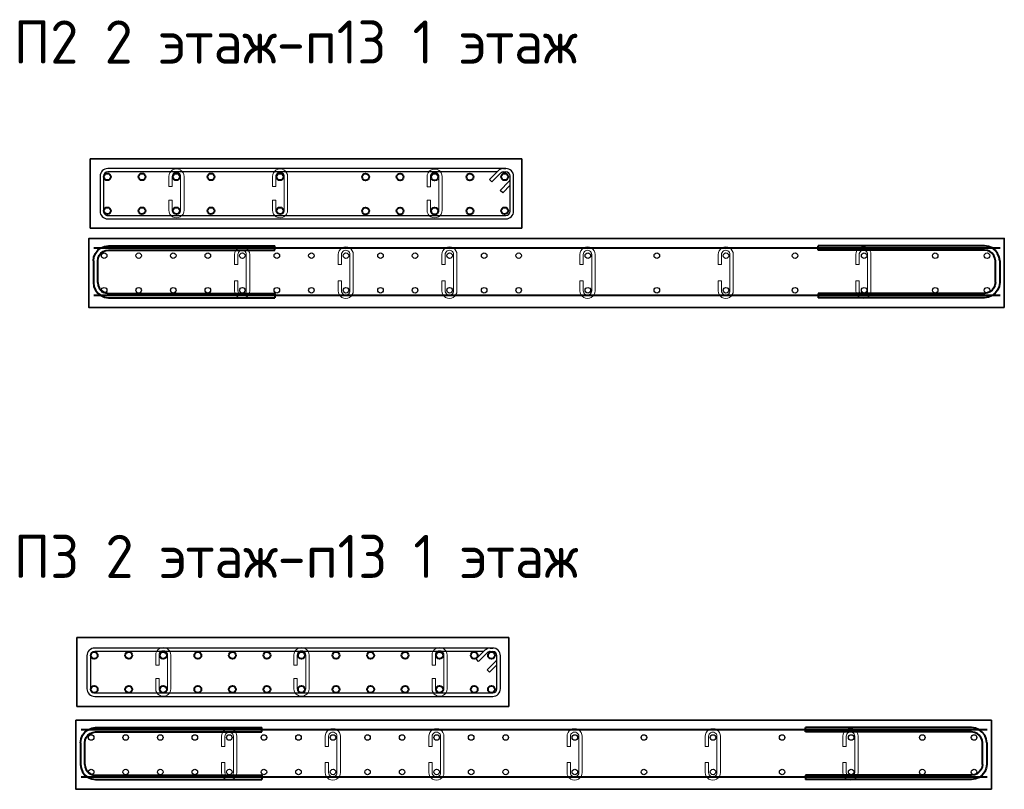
# Model space of a CAD drawing. Header units: millimetres. Extents: x 263826 to 1585445, y -423071 to 70137.
# Tile 89 of 256: x 390082 to 401482, y -196422 to -187511. Entities that reach past the tile are written whole.
import ezdxf

# ---------------------------------------------------------------- set-up
doc = ezdxf.new("R2010")
doc.units = ezdxf.units.MM
doc.linetypes.add('HIDDEN2', pattern=[4.7625, 3.175, -1.5875])
for name, color, linetype, lineweight in [('1 Стены', 3, 'Continuous', 30), ('Арм_хомуты', 133, 'Continuous', 18), ('Арм_шпильки', 143, 'Continuous', 18), ('Армирование', 3, 'Continuous', 40), ('РАЗМЕРЫ', 1, 'Continuous', 9), ('Узлы', 7, 'Continuous', 0)]:
    doc.layers.add(name, color=color, linetype=linetype, lineweight=lineweight)
doc.layers.add('Колонна_ бетон', color=7, linetype='Continuous', lineweight=50, true_color=0xb4b496)
doc.styles.add('GOST 2.304', font='CS_Gost2304.shx')
doc.styles.add('GOST-2.304_Type-B', font='GOST_Common.ttf')

# ---------------------------------------------------------------- blocks, each defined once
blk = doc.blocks.new('*U2580')
at = {"color": 0, "linetype": 'ByBlock', "lineweight": -2}
for p, q in [((-60, 25), (-60, 410)), ((-50, 410), (-60, 410)), ((-50, 25), (-50, 410)), ((50, 25), (50, 410)), ((50, 410), (60, 410)), ((60, 25), (60, 410)), ((-58.8, 15.9), (-60, 25)), ((-49.1, 18.5), (-50, 25)), ((49.1, 18.5), (50, 25)), ((58.8, 15.9), (60, 25)), ((-55.3, 7.5), (-58.8, 15.9)), ((-49.7, 0.3), (-55.3, 7.5)), ((-42.5, -5.3), (-49.7, 0.3)), ((-46.7, 12.5), (-49.1, 18.5)), ((-42.7, 7.3), (-46.7, 12.5)), ((-37.5, 3.3), (-42.7, 7.3)), ((-31.5, 0.9), (-37.5, 3.3)), ((-25, 0), (-31.5, 0.9)), ((-25, 0), (25, 0)), ((25, 0), (31.5, 0.9)), ((31.5, 0.9), (37.5, 3.3)), ((37.5, 3.3), (42.7, 7.3)), ((42.5, -5.3), (49.7, 0.3)), ((42.7, 7.3), (46.7, 12.5)), ((46.7, 12.5), (49.1, 18.5)), ((49.7, 0.3), (55.3, 7.5)), ((55.3, 7.5), (58.8, 15.9)), ((-34.1, -8.8), (-42.5, -5.3)), ((-25, -10), (-34.1, -8.8)), ((25, -10), (-25, -10)), ((25, -10), (34.1, -8.8)), ((34.1, -8.8), (42.5, -5.3))]:
    blk.add_line(p, q, dxfattribs=at)
at = {"style": 'GOST 2.304', "oblique": 15, "flags": 9}
for tag, p in [('ПОЗИЦИЯ', (1121, -185)), ('ДИАМЕТР', (1121.3, -189.3)), ('КЛАСС', (1121.6, -193.8)), ('ДЛИНА', (1122, -198.5)), ('МАССА', (1122.3, -203.9))]:
    blk.add_attdef(tag, p, '', height=2.5, dxfattribs=at)
blk = doc.blocks.new('*U2585')
for p, q in [((-8, 0), (-7.4, 4.7)), ((-7.4, -4.7), (-8, 0)), ((-7.4, 4.7), (-5.6, 9)), ((-5.6, 9), (-2.7, 12.7)), ((-2.7, 12.7), (1, 15.6)), ((1, 15.6), (5.3, 17.4)), ((5.3, 17.4), (10, 18)), ((34, 18), (10, 18)), ((10, 10), (34, 10)), ((34, 10), (34, 18)), ((72.3, 18), (96.3, 18)), ((72.3, 10), (72.3, 18)), ((96.3, 10), (72.3, 10)), ((100.9, 17.4), (96.3, 18)), ((105.3, 15.6), (100.9, 17.4)), ((109, 12.7), (105.3, 15.6)), ((111.9, 9), (109, 12.7)), ((113.7, 4.7), (111.9, 9)), ((114.3, 0), (113.7, 4.7)), ((-5.6, -9), (-7.4, -4.7)), ((-2.7, -12.7), (-5.6, -9)), ((1, -15.6), (-2.7, -12.7)), ((5.3, -17.4), (1, -15.6)), ((10, -18), (5.3, -17.4)), ((10, -18), (96.3, -18)), ((96.3, -18), (100.9, -17.4)), ((100.9, -17.4), (105.3, -15.6)), ((105.3, -15.6), (109, -12.7)), ((109, -12.7), (111.9, -9)), ((111.9, -9), (113.7, -4.7)), ((113.7, -4.7), (114.3, 0))]:
    blk.add_line(p, q)
at = {"color": 0, "linetype": 'ByBlock', "lineweight": -2}
for p, q in [((0, 0), (0.3, 2.6)), ((0.3, 2.6), (1.3, 5)), ((1.3, 5), (2.9, 7.1)), ((2.9, 7.1), (5, 8.7)), ((5, 8.7), (7.4, 9.7)), ((7.4, 9.7), (10, 10)), ((98.9, 9.7), (96.3, 10)), ((101.3, 8.7), (98.9, 9.7)), ((103.3, 7.1), (101.3, 8.7)), ((104.9, 5), (103.3, 7.1)), ((105.9, 2.6), (104.9, 5)), ((106.3, 0), (105.9, 2.6)), ((0.3, -2.6), (0, 0)), ((1.3, -5), (0.3, -2.6)), ((2.9, -7.1), (1.3, -5)), ((5, -8.7), (2.9, -7.1)), ((7.4, -9.7), (5, -8.7)), ((10, -10), (7.4, -9.7)), ((10, -10), (96.3, -10)), ((96.3, -10), (98.9, -9.7)), ((98.9, -9.7), (101.3, -8.7)), ((101.3, -8.7), (103.3, -7.1)), ((103.3, -7.1), (104.9, -5)), ((104.9, -5), (105.9, -2.6)), ((105.9, -2.6), (106.3, 0))]:
    blk.add_line(p, q, dxfattribs=at)
at = {"style": 'GOST 2.304', "oblique": 15, "flags": 9}
for tag, p in [('ДИАМЕТР', (117.8, -62.2)), ('ДЛИНА', (118.1, -72.5)), ('ПОЗИЦИЯ', (118, -56.6)), ('КЛАСС', (118, -67.8)), ('МАССА', (118.7, -78.2))]:
    blk.add_attdef(tag, p, '', height=2.5, dxfattribs=at)
blk = doc.blocks.new('*U2583')
for p, q in [((-8, 0), (-7.4, 4.7)), ((-7.4, -4.7), (-8, 0)), ((-7.4, 4.7), (-5.6, 9)), ((-5.6, 9), (-2.7, 12.7)), ((-2.7, 12.7), (1, 15.6)), ((1, 15.6), (5.3, 17.4)), ((5.3, 17.4), (10, 18)), ((34, 18), (10, 18)), ((10, 10), (34, 10)), ((34, 10), (34, 18)), ((72.3, 18), (96.3, 18)), ((72.3, 10), (72.3, 18)), ((96.3, 10), (72.3, 10)), ((100.9, 17.4), (96.3, 18)), ((105.3, 15.6), (100.9, 17.4)), ((109, 12.7), (105.3, 15.6)), ((111.9, 9), (109, 12.7)), ((113.7, 4.7), (111.9, 9)), ((114.3, 0), (113.7, 4.7)), ((-5.6, -9), (-7.4, -4.7)), ((-2.7, -12.7), (-5.6, -9)), ((1, -15.6), (-2.7, -12.7)), ((5.3, -17.4), (1, -15.6)), ((10, -18), (5.3, -17.4)), ((10, -18), (96.3, -18)), ((96.3, -18), (100.9, -17.4)), ((100.9, -17.4), (105.3, -15.6)), ((105.3, -15.6), (109, -12.7)), ((109, -12.7), (111.9, -9)), ((111.9, -9), (113.7, -4.7)), ((113.7, -4.7), (114.3, 0))]:
    blk.add_line(p, q)
at = {"color": 0, "linetype": 'ByBlock', "lineweight": -2}
for p, q in [((0, 0), (0.3, 2.6)), ((0.3, 2.6), (1.3, 5)), ((1.3, 5), (2.9, 7.1)), ((2.9, 7.1), (5, 8.7)), ((5, 8.7), (7.4, 9.7)), ((7.4, 9.7), (10, 10)), ((98.9, 9.7), (96.3, 10)), ((101.3, 8.7), (98.9, 9.7)), ((103.3, 7.1), (101.3, 8.7)), ((104.9, 5), (103.3, 7.1)), ((105.9, 2.6), (104.9, 5)), ((106.3, 0), (105.9, 2.6)), ((0.3, -2.6), (0, 0)), ((1.3, -5), (0.3, -2.6)), ((2.9, -7.1), (1.3, -5)), ((5, -8.7), (2.9, -7.1)), ((7.4, -9.7), (5, -8.7)), ((10, -10), (7.4, -9.7)), ((10, -10), (96.3, -10)), ((96.3, -10), (98.9, -9.7)), ((98.9, -9.7), (101.3, -8.7)), ((101.3, -8.7), (103.3, -7.1)), ((103.3, -7.1), (104.9, -5)), ((104.9, -5), (105.9, -2.6)), ((105.9, -2.6), (106.3, 0))]:
    blk.add_line(p, q, dxfattribs=at)
at = {"style": 'GOST 2.304', "oblique": 15, "flags": 9}
for tag, p in [('ДИАМЕТР', (117.8, -62.2)), ('ДЛИНА', (118.1, -72.5)), ('ПОЗИЦИЯ', (118, -56.6)), ('КЛАСС', (118, -67.8)), ('МАССА', (118.7, -78.2))]:
    blk.add_attdef(tag, p, '', height=2.5, dxfattribs=at)
blk = doc.blocks.new('*U2584')
for p, q in [((-8, 0), (-7.4, 4.7)), ((-7.4, -4.7), (-8, 0)), ((-7.4, 4.7), (-5.6, 9)), ((-5.6, 9), (-2.7, 12.7)), ((-2.7, 12.7), (1, 15.6)), ((1, 15.6), (5.3, 17.4)), ((5.3, 17.4), (10, 18)), ((34, 18), (10, 18)), ((10, 10), (34, 10)), ((34, 10), (34, 18)), ((72.3, 18), (96.3, 18)), ((72.3, 10), (72.3, 18)), ((96.3, 10), (72.3, 10)), ((100.9, 17.4), (96.3, 18)), ((105.3, 15.6), (100.9, 17.4)), ((109, 12.7), (105.3, 15.6)), ((111.9, 9), (109, 12.7)), ((113.7, 4.7), (111.9, 9)), ((114.3, 0), (113.7, 4.7)), ((-5.6, -9), (-7.4, -4.7)), ((-2.7, -12.7), (-5.6, -9)), ((1, -15.6), (-2.7, -12.7)), ((5.3, -17.4), (1, -15.6)), ((10, -18), (5.3, -17.4)), ((10, -18), (96.3, -18)), ((96.3, -18), (100.9, -17.4)), ((100.9, -17.4), (105.3, -15.6)), ((105.3, -15.6), (109, -12.7)), ((109, -12.7), (111.9, -9)), ((111.9, -9), (113.7, -4.7)), ((113.7, -4.7), (114.3, 0))]:
    blk.add_line(p, q)
at = {"color": 0, "linetype": 'ByBlock', "lineweight": -2}
for p, q in [((0, 0), (0.3, 2.6)), ((0.3, 2.6), (1.3, 5)), ((1.3, 5), (2.9, 7.1)), ((2.9, 7.1), (5, 8.7)), ((5, 8.7), (7.4, 9.7)), ((7.4, 9.7), (10, 10)), ((98.9, 9.7), (96.3, 10)), ((101.3, 8.7), (98.9, 9.7)), ((103.3, 7.1), (101.3, 8.7)), ((104.9, 5), (103.3, 7.1)), ((105.9, 2.6), (104.9, 5)), ((106.3, 0), (105.9, 2.6)), ((0.3, -2.6), (0, 0)), ((1.3, -5), (0.3, -2.6)), ((2.9, -7.1), (1.3, -5)), ((5, -8.7), (2.9, -7.1)), ((7.4, -9.7), (5, -8.7)), ((10, -10), (7.4, -9.7)), ((10, -10), (96.3, -10)), ((96.3, -10), (98.9, -9.7)), ((98.9, -9.7), (101.3, -8.7)), ((101.3, -8.7), (103.3, -7.1)), ((103.3, -7.1), (104.9, -5)), ((104.9, -5), (105.9, -2.6)), ((105.9, -2.6), (106.3, 0))]:
    blk.add_line(p, q, dxfattribs=at)
at = {"style": 'GOST 2.304', "oblique": 15, "flags": 9}
for tag, p in [('ДИАМЕТР', (117.8, -62.2)), ('ДЛИНА', (118.1, -72.5)), ('ПОЗИЦИЯ', (118, -56.6)), ('КЛАСС', (118, -67.8)), ('МАССА', (118.7, -78.2))]:
    blk.add_attdef(tag, p, '', height=2.5, dxfattribs=at)
blk = doc.blocks.new('*U2597')
for p, q in [((-8, 0), (-7.4, 4.7)), ((-7.4, -4.7), (-8, 0)), ((-7.4, 4.7), (-5.6, 9)), ((-5.6, 9), (-2.7, 12.7)), ((-2.7, 12.7), (1, 15.6)), ((1, 15.6), (5.3, 17.4)), ((5.3, 17.4), (10, 18)), ((34, 18), (10, 18)), ((10, 10), (34, 10)), ((34, 10), (34, 18)), ((72.3, 18), (96.3, 18)), ((72.3, 10), (72.3, 18)), ((96.3, 10), (72.3, 10)), ((100.9, 17.4), (96.3, 18)), ((105.3, 15.6), (100.9, 17.4)), ((109, 12.7), (105.3, 15.6)), ((111.9, 9), (109, 12.7)), ((113.7, 4.7), (111.9, 9)), ((114.3, 0), (113.7, 4.7)), ((-5.6, -9), (-7.4, -4.7)), ((-2.7, -12.7), (-5.6, -9)), ((1, -15.6), (-2.7, -12.7)), ((5.3, -17.4), (1, -15.6)), ((10, -18), (5.3, -17.4)), ((10, -18), (96.3, -18)), ((96.3, -18), (100.9, -17.4)), ((100.9, -17.4), (105.3, -15.6)), ((105.3, -15.6), (109, -12.7)), ((109, -12.7), (111.9, -9)), ((111.9, -9), (113.7, -4.7)), ((113.7, -4.7), (114.3, 0))]:
    blk.add_line(p, q)
at = {"color": 0, "linetype": 'ByBlock', "lineweight": -2}
for p, q in [((0, 0), (0.3, 2.6)), ((0.3, 2.6), (1.3, 5)), ((1.3, 5), (2.9, 7.1)), ((2.9, 7.1), (5, 8.7)), ((5, 8.7), (7.4, 9.7)), ((7.4, 9.7), (10, 10)), ((98.9, 9.7), (96.3, 10)), ((101.3, 8.7), (98.9, 9.7)), ((103.3, 7.1), (101.3, 8.7)), ((104.9, 5), (103.3, 7.1)), ((105.9, 2.6), (104.9, 5)), ((106.3, 0), (105.9, 2.6)), ((0.3, -2.6), (0, 0)), ((1.3, -5), (0.3, -2.6)), ((2.9, -7.1), (1.3, -5)), ((5, -8.7), (2.9, -7.1)), ((7.4, -9.7), (5, -8.7)), ((10, -10), (7.4, -9.7)), ((10, -10), (96.3, -10)), ((96.3, -10), (98.9, -9.7)), ((98.9, -9.7), (101.3, -8.7)), ((101.3, -8.7), (103.3, -7.1)), ((103.3, -7.1), (104.9, -5)), ((104.9, -5), (105.9, -2.6)), ((105.9, -2.6), (106.3, 0))]:
    blk.add_line(p, q, dxfattribs=at)
at = {"style": 'GOST 2.304', "oblique": 15, "flags": 9}
for tag, p in [('ДИАМЕТР', (117.8, -62.2)), ('ДЛИНА', (118.1, -72.5)), ('ПОЗИЦИЯ', (118, -56.6)), ('КЛАСС', (118, -67.8)), ('МАССА', (118.7, -78.2))]:
    blk.add_attdef(tag, p, '', height=2.5, dxfattribs=at)
blk = doc.blocks.new('*U2598')
for p, q in [((-8, 0), (-7.4, 4.7)), ((-7.4, -4.7), (-8, 0)), ((-7.4, 4.7), (-5.6, 9)), ((-5.6, 9), (-2.7, 12.7)), ((-2.7, 12.7), (1, 15.6)), ((1, 15.6), (5.3, 17.4)), ((5.3, 17.4), (10, 18)), ((34, 18), (10, 18)), ((10, 10), (34, 10)), ((34, 10), (34, 18)), ((72.3, 18), (96.3, 18)), ((72.3, 10), (72.3, 18)), ((96.3, 10), (72.3, 10)), ((100.9, 17.4), (96.3, 18)), ((105.3, 15.6), (100.9, 17.4)), ((109, 12.7), (105.3, 15.6)), ((111.9, 9), (109, 12.7)), ((113.7, 4.7), (111.9, 9)), ((114.3, 0), (113.7, 4.7)), ((-5.6, -9), (-7.4, -4.7)), ((-2.7, -12.7), (-5.6, -9)), ((1, -15.6), (-2.7, -12.7)), ((5.3, -17.4), (1, -15.6)), ((10, -18), (5.3, -17.4)), ((10, -18), (96.3, -18)), ((96.3, -18), (100.9, -17.4)), ((100.9, -17.4), (105.3, -15.6)), ((105.3, -15.6), (109, -12.7)), ((109, -12.7), (111.9, -9)), ((111.9, -9), (113.7, -4.7)), ((113.7, -4.7), (114.3, 0))]:
    blk.add_line(p, q)
at = {"color": 0, "linetype": 'ByBlock', "lineweight": -2}
for p, q in [((0, 0), (0.3, 2.6)), ((0.3, 2.6), (1.3, 5)), ((1.3, 5), (2.9, 7.1)), ((2.9, 7.1), (5, 8.7)), ((5, 8.7), (7.4, 9.7)), ((7.4, 9.7), (10, 10)), ((98.9, 9.7), (96.3, 10)), ((101.3, 8.7), (98.9, 9.7)), ((103.3, 7.1), (101.3, 8.7)), ((104.9, 5), (103.3, 7.1)), ((105.9, 2.6), (104.9, 5)), ((106.3, 0), (105.9, 2.6)), ((0.3, -2.6), (0, 0)), ((1.3, -5), (0.3, -2.6)), ((2.9, -7.1), (1.3, -5)), ((5, -8.7), (2.9, -7.1)), ((7.4, -9.7), (5, -8.7)), ((10, -10), (7.4, -9.7)), ((10, -10), (96.3, -10)), ((96.3, -10), (98.9, -9.7)), ((98.9, -9.7), (101.3, -8.7)), ((101.3, -8.7), (103.3, -7.1)), ((103.3, -7.1), (104.9, -5)), ((104.9, -5), (105.9, -2.6)), ((105.9, -2.6), (106.3, 0))]:
    blk.add_line(p, q, dxfattribs=at)
at = {"style": 'GOST 2.304', "oblique": 15, "flags": 9}
for tag, p in [('ДИАМЕТР', (117.8, -62.2)), ('ДЛИНА', (118.1, -72.5)), ('ПОЗИЦИЯ', (118, -56.6)), ('КЛАСС', (118, -67.8)), ('МАССА', (118.7, -78.2))]:
    blk.add_attdef(tag, p, '', height=2.5, dxfattribs=at)
blk = doc.blocks.new('*U2599')
for p, q in [((-8, 0), (-7.4, 4.7)), ((-7.4, -4.7), (-8, 0)), ((-7.4, 4.7), (-5.6, 9)), ((-5.6, 9), (-2.7, 12.7)), ((-2.7, 12.7), (1, 15.6)), ((1, 15.6), (5.3, 17.4)), ((5.3, 17.4), (10, 18)), ((34, 18), (10, 18)), ((10, 10), (34, 10)), ((34, 10), (34, 18)), ((72.3, 18), (96.3, 18)), ((72.3, 10), (72.3, 18)), ((96.3, 10), (72.3, 10)), ((100.9, 17.4), (96.3, 18)), ((105.3, 15.6), (100.9, 17.4)), ((109, 12.7), (105.3, 15.6)), ((111.9, 9), (109, 12.7)), ((113.7, 4.7), (111.9, 9)), ((114.3, 0), (113.7, 4.7)), ((-5.6, -9), (-7.4, -4.7)), ((-2.7, -12.7), (-5.6, -9)), ((1, -15.6), (-2.7, -12.7)), ((5.3, -17.4), (1, -15.6)), ((10, -18), (5.3, -17.4)), ((10, -18), (96.3, -18)), ((96.3, -18), (100.9, -17.4)), ((100.9, -17.4), (105.3, -15.6)), ((105.3, -15.6), (109, -12.7)), ((109, -12.7), (111.9, -9)), ((111.9, -9), (113.7, -4.7)), ((113.7, -4.7), (114.3, 0))]:
    blk.add_line(p, q)
at = {"color": 0, "linetype": 'ByBlock', "lineweight": -2}
for p, q in [((0, 0), (0.3, 2.6)), ((0.3, 2.6), (1.3, 5)), ((1.3, 5), (2.9, 7.1)), ((2.9, 7.1), (5, 8.7)), ((5, 8.7), (7.4, 9.7)), ((7.4, 9.7), (10, 10)), ((98.9, 9.7), (96.3, 10)), ((101.3, 8.7), (98.9, 9.7)), ((103.3, 7.1), (101.3, 8.7)), ((104.9, 5), (103.3, 7.1)), ((105.9, 2.6), (104.9, 5)), ((106.3, 0), (105.9, 2.6)), ((0.3, -2.6), (0, 0)), ((1.3, -5), (0.3, -2.6)), ((2.9, -7.1), (1.3, -5)), ((5, -8.7), (2.9, -7.1)), ((7.4, -9.7), (5, -8.7)), ((10, -10), (7.4, -9.7)), ((10, -10), (96.3, -10)), ((96.3, -10), (98.9, -9.7)), ((98.9, -9.7), (101.3, -8.7)), ((101.3, -8.7), (103.3, -7.1)), ((103.3, -7.1), (104.9, -5)), ((104.9, -5), (105.9, -2.6)), ((105.9, -2.6), (106.3, 0))]:
    blk.add_line(p, q, dxfattribs=at)
at = {"style": 'GOST 2.304', "oblique": 15, "flags": 9}
for tag, p in [('ДИАМЕТР', (117.8, -62.2)), ('ДЛИНА', (118.1, -72.5)), ('ПОЗИЦИЯ', (118, -56.6)), ('КЛАСС', (118, -67.8)), ('МАССА', (118.7, -78.2))]:
    blk.add_attdef(tag, p, '', height=2.5, dxfattribs=at)
blk = doc.blocks.new('*U61')
at = {"color": 0, "linetype": 'ByBlock', "lineweight": -2}
for p, q in [((114.7, 1199.2), (12.5, 1199.2)), ((114.7, 1189.2), (12.5, 1189.2)), ((53.8, 1160.1), (28.3, 1185.6)), ((38.8, 1189.3), (60.9, 1167.2)), ((-10, 1176.7), (-10, 12.5)), ((-10, 1169.7), (-10, 1176.7)), ((22, 1128.4), (-3.4, 1153.8)), ((0, 1169.7), (0, 1176.7)), ((3.7, 1160.9), (29.1, 1135.5)), ((60.9, 1167.2), (53.8, 1160.1)), ((127.2, 12.5), (127.2, 1176.7)), ((137.2, 12.5), (137.2, 1176.7)), ((0, 1150.4), (0, 12.5)), ((29.1, 1135.5), (22, 1128.4)), ((12.5, 0), (114.7, 0)), ((12.5, -10), (114.7, -10))]:
    blk.add_line(p, q, dxfattribs=at)
for centre, radius, start, end in [((12.5, 1176.7), 22.5, 90, 180), ((12.5, 1176.7), 12.5, 90, 180), ((19.5, 1176.7), 12.5, 45, 90), ((114.7, 1176.7), 22.5, 0, 90), ((114.7, 1176.7), 12.5, 0, 90), ((12.5, 1169.7), 22.5, 180, 225), ((12.5, 1169.7), 12.5, 180, 225), ((12.5, 12.5), 22.5, 180, 270), ((12.5, 12.5), 12.5, 180, 270), ((114.7, 12.5), 12.5, 270, 0), ((114.7, 12.5), 22.5, 270, 0)]:
    blk.add_arc(centre, radius, start, end, dxfattribs=at)
at = {"style": 'GOST 2.304', "oblique": 15, "flags": 9}
for tag, p in [('ПОЗИЦИЯ', (-52.3, -58)), ('ДИАМЕТР', (-52.8, -63)), ('КЛАСС', (-53, -68.7)), ('ДЛИНА', (-52.5, -73.8)), ('МАССА', (-52.3, -78.3))]:
    blk.add_attdef(tag, p, '', height=2.5, dxfattribs=at)
blk = doc.blocks.new('*U59')
for p, q in [((-8, 0), (-7.4, 4.7)), ((-7.4, 4.7), (-5.6, 9)), ((-5.6, 9), (-2.7, 12.7)), ((-2.7, 12.7), (1, 15.6)), ((1, 15.6), (5.3, 17.4)), ((5.3, 17.4), (10, 18)), ((34, 18), (10, 18)), ((10, 10), (34, 10)), ((34, 10), (34, 18)), ((66, 18), (90, 18)), ((66, 10), (66, 18)), ((90, 10), (66, 10)), ((94.7, 17.4), (90, 18)), ((99, 15.6), (94.7, 17.4)), ((102.7, 12.7), (99, 15.6)), ((105.6, 9), (102.7, 12.7)), ((107.4, 4.7), (105.6, 9)), ((108, 0), (107.4, 4.7)), ((107.4, -4.7), (108, 0)), ((-7.4, -4.7), (-8, 0)), ((-5.6, -9), (-7.4, -4.7)), ((-2.7, -12.7), (-5.6, -9)), ((1, -15.6), (-2.7, -12.7)), ((5.3, -17.4), (1, -15.6)), ((10, -18), (5.3, -17.4)), ((10, -18), (90, -18)), ((90, -18), (94.7, -17.4)), ((94.7, -17.4), (99, -15.6)), ((99, -15.6), (102.7, -12.7)), ((102.7, -12.7), (105.6, -9)), ((105.6, -9), (107.4, -4.7))]:
    blk.add_line(p, q)
at = {"color": 0, "linetype": 'ByBlock', "lineweight": -2}
for p, q in [((0, 0), (0.3, 2.6)), ((0.3, 2.6), (1.3, 5)), ((1.3, 5), (2.9, 7.1)), ((2.9, 7.1), (5, 8.7)), ((5, 8.7), (7.4, 9.7)), ((7.4, 9.7), (10, 10)), ((92.6, 9.7), (90, 10)), ((95, 8.7), (92.6, 9.7)), ((97.1, 7.1), (95, 8.7)), ((98.7, 5), (97.1, 7.1)), ((99.7, 2.6), (98.7, 5)), ((100, 0), (99.7, 2.6)), ((99.7, -2.6), (100, 0)), ((0.3, -2.6), (0, 0)), ((1.3, -5), (0.3, -2.6)), ((2.9, -7.1), (1.3, -5)), ((5, -8.7), (2.9, -7.1)), ((7.4, -9.7), (5, -8.7)), ((10, -10), (7.4, -9.7)), ((10, -10), (90, -10)), ((90, -10), (92.6, -9.7)), ((92.6, -9.7), (95, -8.7)), ((95, -8.7), (97.1, -7.1)), ((97.1, -7.1), (98.7, -5)), ((98.7, -5), (99.7, -2.6))]:
    blk.add_line(p, q, dxfattribs=at)
at = {"style": 'GOST 2.304', "oblique": 15, "flags": 9}
for tag, p in [('ДИАМЕТР', (117.8, -62.2)), ('ДЛИНА', (118.1, -72.5)), ('ПОЗИЦИЯ', (118, -56.6)), ('КЛАСС', (118, -67.8)), ('МАССА', (118.7, -78.2))]:
    blk.add_attdef(tag, p, '', height=2.5, dxfattribs=at)
blk = doc.blocks.new('*U58')
at = {"color": 0, "linetype": 'ByBlock', "lineweight": -2}
for p, q in [((108.8, 1198.9), (12.5, 1198.9)), ((108.8, 1188.9), (12.5, 1188.9)), ((53.8, 1159.8), (28.3, 1185.2)), ((38.8, 1188.9), (60.9, 1166.9)), ((-10, 1176.4), (-10, 12.5)), ((-10, 1169.4), (-10, 1176.4)), ((22, 1128), (-3.4, 1153.5)), ((0, 1169.4), (0, 1176.4)), ((3.7, 1160.6), (29.1, 1135.1)), ((60.9, 1166.9), (53.8, 1159.8)), ((121.3, 12.5), (121.3, 1176.4)), ((131.3, 12.5), (131.3, 1176.4)), ((0, 1150.1), (0, 12.5)), ((29.1, 1135.1), (22, 1128)), ((12.5, 0), (108.8, 0)), ((12.5, -10), (108.8, -10))]:
    blk.add_line(p, q, dxfattribs=at)
for centre, radius, start, end in [((12.5, 1176.4), 22.5, 90, 180), ((12.5, 1176.4), 12.5, 90, 180), ((19.5, 1176.4), 12.5, 45, 90), ((108.8, 1176.4), 22.5, 0, 90), ((108.8, 1176.4), 12.5, 0, 90), ((12.5, 1169.4), 22.5, 180, 225), ((12.5, 1169.4), 12.5, 180, 225), ((12.5, 12.5), 22.5, 180, 270), ((12.5, 12.5), 12.5, 180, 270), ((108.8, 12.5), 12.5, 270, 0), ((108.8, 12.5), 22.5, 270, 0)]:
    blk.add_arc(centre, radius, start, end, dxfattribs=at)
at = {"style": 'GOST 2.304', "oblique": 15, "flags": 9}
for tag, p in [('ПОЗИЦИЯ', (-52.3, -58)), ('ДИАМЕТР', (-52.8, -63)), ('КЛАСС', (-53, -68.7)), ('ДЛИНА', (-52.5, -73.8)), ('МАССА', (-52.3, -78.3))]:
    blk.add_attdef(tag, p, '', height=2.5, dxfattribs=at)

msp = doc.modelspace()

# ---------------------------------------------------------------- linework, layer by layer
at = {"layer": '1 Стены', "color": 252, "lineweight": 0, "true_color": 0x939598}
for p, q in [((390896.47646, -189924.07667, 3100), (390896.47646, -189124.07667, 3100)), ((390896.47646, -189124.07667, 3100), (395896.45204, -189124.07667, 3100)), ((395896.45204, -189924.07667, 3100), (390896.47646, -189924.07667, 3100)), ((390744.13694, -194664.33624, 3100), (395744.11253, -194664.33624, 3100)), ((390744.13694, -195464.33624, 3100), (390744.13694, -194664.33624, 3100)), ((395744.11253, -194664.33624, 3100), (395744.11253, -195464.33624, 3100)), ((395744.11253, -195464.33624, 3100), (390744.13694, -195464.33624, 3100))]:
    msp.add_line(p, q, dxfattribs=at)
at = {"layer": '1 Стены', "color": 252, "linetype": 'HIDDEN2', "lineweight": 0, "true_color": 0x939598}
for p, q in [((390882.38924, -190043.20374), (390882.38924, -190843.20374)), ((390882.38924, -190843.20374), (391362.38926, -190843.20374)), ((390732.36265, -195621.92634), (390732.36265, -196421.92634)), ((390732.36265, -196421.92634), (391212.36268, -196421.92634))]:
    msp.add_line(p, q, dxfattribs=at)
at = {"layer": 'Армирование', "color": 3}
for centre in [(391096.47785, -189330.12474, 3100), (391496.47785, -189330.12474, 3100), (391896.47785, -189330.12474, 3100), (392296.47785, -189330.12474, 3100), (393096.47785, -189330.12474, 3100), (394086.40322, -189331.51001, 3100), (394486.40322, -189331.51001, 3100), (394886.40322, -189331.51001, 3100), (395295.19292, -189331.51001, 3100), (395696.47785, -189330.12474, 3100), (391096.47785, -189723.51001, 3100), (391496.47785, -189723.51001, 3100), (391896.47785, -189723.51001, 3100), (392296.47785, -189723.51001, 3100), (393096.47785, -189723.51001, 3100), (394086.40322, -189724.89529, 3100), (394486.40322, -189724.89529, 3100), (394886.40322, -189724.89529, 3100), (395295.19292, -189724.89529, 3100), (395696.47785, -189723.51001, 3100), (390944.13694, -194870.95096, 3100), (391344.13694, -194870.95096, 3100), (391744.13694, -194870.95096, 3100), (392144.13694, -194870.95096, 3100), (392544.13694, -194870.95096, 3100), (392944.13694, -194870.95096, 3100), (393344.13694, -194870.95096, 3100), (393744.13694, -194870.95096, 3100), (394144.13694, -194870.95096, 3100), (394544.13694, -194870.95096, 3100), (394944.13694, -194870.95096, 3100), (395344.13694, -194870.95096, 3100), (395544.13694, -194870.95096, 3100), (390944.13694, -195264.33624, 3100), (391344.13694, -195264.33624, 3100), (391744.13694, -195264.33624, 3100), (392144.13694, -195264.33624, 3100), (392544.13694, -195264.33624, 3100), (392944.13694, -195264.33624, 3100), (393344.13694, -195264.33624, 3100), (393744.13694, -195264.33624, 3100), (394144.13694, -195264.33624, 3100), (394544.13694, -195264.33624, 3100), (394944.13694, -195264.33624, 3100), (395344.13694, -195264.33624, 3100), (395544.13694, -195264.33624, 3100)]:
    msp.add_circle(centre, 40, dxfattribs=at)
at = {"layer": 'Колонна_ бетон', "color": 180, "linetype": 'Continuous', "lineweight": 35, "transparency": 33554687}
for p, q in [((390896.45357, -189123.51001, 5979.99999), (395896.45344, -189123.51001, 5979.99999)), ((390896.45357, -189123.51001, 5979.99999), (390896.45357, -189923.51001, 5979.99999)), ((395896.45344, -189923.51001, 5979.99999), (395896.45344, -189123.51001, 5979.99999)), ((390896.45357, -189923.51001, 5979.99999), (395896.45344, -189923.51001, 5979.99999)), ((390743.52146, -194664.33445, 5979.99999), (390743.52146, -195464.33445, 5979.99999)), ((390743.52146, -194664.33445, 5979.99999), (395743.52133, -194664.33445, 5979.99999)), ((395743.52133, -194664.33445, 5979.99999), (395743.52133, -195464.33445, 5979.99999)), ((390743.52146, -195464.33445, 5979.99999), (395743.52133, -195464.33445, 5979.99999))]:
    msp.add_line(p, q, dxfattribs=at)
for points in [[(401482.38924, -190843.20374), (390882.38924, -190843.20374), (390882.38924, -190043.20374), (401482.38924, -190043.20374)], [(401332.36266, -196421.92634), (390732.36265, -196421.92634), (390732.36265, -195621.92634), (401332.36266, -195621.92634)]]:
    msp.add_lwpolyline(points, close=True, dxfattribs=at)
at = {"layer": 'РАЗМЕРЫ', "color": 4, "lineweight": 40}
for p, q in [((401433.52238, -190154.29131, -2879.99999), (390941.56745, -190154.29131, -2879.99999)), ((401433.52238, -190704.29131, -2879.99999), (390941.56745, -190704.29131, -2879.99999)), ((401283.49579, -195733.0139, -2879.99999), (390791.54087, -195733.0139, -2879.99999)), ((401283.49579, -196283.0139, -2879.99999), (390791.54087, -196283.0139, -2879.99999))]:
    msp.add_line(p, q, dxfattribs=at)
at = {"layer": 'РАЗМЕРЫ', "color": 6, "linetype": 'Continuous', "lineweight": 30}
for centre in [(391059.5091, -190243.20374), (391459.5091, -190243.20374), (391859.5091, -190243.20374), (392259.5091, -190243.20374), (392659.5091, -190243.20374), (393059.5091, -190243.20374), (393459.5091, -190243.20374), (393859.5091, -190243.20374), (394259.5091, -190243.20374), (394659.5091, -190243.20374), (395059.5091, -190243.20374), (395459.5091, -190243.20374), (395859.5091, -190243.20374), (396659.5091, -190243.20374), (397459.5091, -190243.20374), (398259.5091, -190243.20374), (399059.5091, -190243.20374), (399859.5091, -190243.20374), (400682.3906, -190243.6165, -1439.99999), (401282.3906, -190243.6165, -1439.99999), (391059.5091, -190643.20374), (391459.5091, -190643.20374), (391859.5091, -190643.20374), (392259.5091, -190643.20374), (392659.5091, -190643.20374), (393059.5091, -190643.20374), (393459.5091, -190643.20374), (393859.5091, -190643.20374), (394259.5091, -190643.20374), (394659.5091, -190643.20374), (395059.5091, -190643.20374), (395459.5091, -190643.20374), (395859.5091, -190643.20374), (396659.5091, -190643.20374), (397459.5091, -190643.20374), (398259.5091, -190643.20374), (399059.5091, -190643.20374), (399859.5091, -190643.20374), (400682.3906, -190643.6165, -1439.99999), (401282.3906, -190643.6165, -1439.99999), (390909.48251, -195821.92634), (391309.48251, -195821.92634), (391709.48251, -195821.92634), (392109.48251, -195821.92634), (392509.48251, -195821.92634), (392909.48251, -195821.92634), (393309.48251, -195821.92634), (393709.48251, -195821.92634), (394109.48251, -195821.92634), (394509.48251, -195821.92634), (394909.48251, -195821.92634), (395309.48251, -195821.92634), (395709.48251, -195821.92634), (396509.48251, -195821.92634), (397309.48251, -195821.92634), (398109.48251, -195821.92634), (398909.48251, -195821.92634), (399709.48251, -195821.92634), (400532.36402, -195822.3391, -1439.99999), (401132.36402, -195822.3391, -1439.99999), (390909.48251, -196221.92634), (391309.48251, -196221.92634), (391709.48251, -196221.92634), (392109.48251, -196221.92634), (392509.48251, -196221.92634), (392909.48251, -196221.92634), (393309.48251, -196221.92634), (393709.48251, -196221.92634), (394109.48251, -196221.92634), (394509.48251, -196221.92634), (394909.48251, -196221.92634), (395309.48251, -196221.92634), (395709.48251, -196221.92634), (396509.48251, -196221.92634), (397309.48251, -196221.92634), (398109.48251, -196221.92634), (398909.48251, -196221.92634), (399709.48251, -196221.92634), (400532.36402, -196222.3391, -1439.99999), (401132.36402, -196222.3391, -1439.99999)]:
    msp.add_circle(centre, 32, dxfattribs=at)

# ---------------------------------------------------------------- block references
at = {"lineweight": 30, "xscale": 3.959999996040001, "yscale": 3.959999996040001, "zscale": 3.959999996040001, "rotation": 269.9999999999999}
for name, p in [('*U61', (391051.85919, -189273.51001, 3100)), ('*U58', (390900.18573, -194825.94545, 3100))]:
    msp.add_blockref(name, p, dxfattribs=at)
at = {"layer": 'Арм_хомуты', "lineweight": 40, "yscale": 5, "zscale": 5}
for p, xscale, rotation in [((390985.80684, -190429.29131, -2879.99999), -5, 270), ((401378.97164, -190429.29131, -2879.99999), 5, 90.00000000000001), ((390835.78025, -196008.0139, -2879.99999), -5, 270), ((401228.94505, -196008.0139, -2879.99999), 5, 90.00000000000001)]:
    msp.add_blockref('*U2580', p, dxfattribs=dict(at, xscale=xscale, rotation=rotation))
at = {"layer": 'Арм_шпильки', "color": 3, "xscale": 4.875, "yscale": 4.875, "zscale": 4.875, "rotation": 89.99999999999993}
for name, p in [('*U59', (391896.47785, -189765.31085, 3100)), ('*U59', (393096.47785, -189765.31085, 3100)), ('*U59', (394886.40322, -189766.69613, 3100)), ('*U2599', (392656.67877, -190699.03423, -2879.99999)), ('*U2598', (393856.67877, -190699.03423, -2879.99999)), ('*U2597', (395056.67877, -190699.03423, -2879.99999)), ('*U2584', (396656.67877, -190699.03423, -2879.99999)), ('*U2583', (398256.67877, -190699.03423, -2879.99999)), ('*U2585', (399851.01594, -190698.16277, -2879.99999)), ('*U59', (391744.13694, -195306.13707, 3100)), ('*U59', (393344.13694, -195306.13707, 3100)), ('*U59', (394944.13694, -195306.13707, 3100)), ('*U2599', (392506.65218, -196277.75683, -2879.99999)), ('*U2598', (393706.65218, -196277.75683, -2879.99999)), ('*U2597', (394906.65218, -196277.75683, -2879.99999)), ('*U2584', (396506.65218, -196277.75683, -2879.99999)), ('*U2583', (398106.65218, -196277.75683, -2879.99999)), ('*U2585', (399700.98935, -196276.88536, -2879.99999))]:
    msp.add_blockref(name, p, dxfattribs=at)

# ---------------------------------------------------------------- texts
at = {"layer": 'Узлы', "color": 1, "linetype": 'Continuous', "lineweight": 0, "style": 'GOST-2.304_Type-B'}
for s, p in [('П2 2 этаж-п13 1 этаж', (390012.65048, -188019.388)), ('П3 2 этаж-п13 1 этаж', (390012.65048, -193975.13522))]:
    msp.add_text(s, height=500, dxfattribs=at).set_placement(p)

doc.saveas('drawing.dxf')
